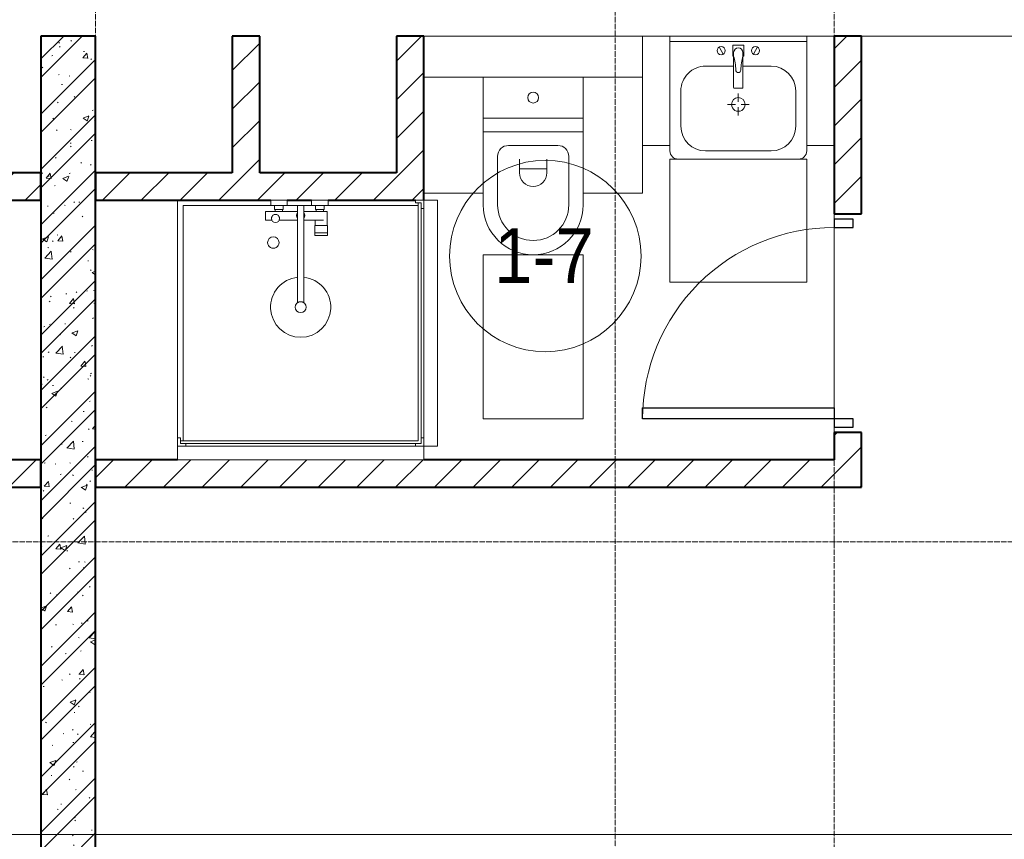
# Model space of a CAD drawing. Header units: millimetres. Extents: x 5617 to 143375, y 7718 to 186221.
# Tile 71 of 106: x 63729 to 67329, y 17712 to 20710. Entities that reach past the tile are written whole.
import ezdxf

# ---------------------------------------------------------------- set-up
doc = ezdxf.new("R2010")
doc.units = ezdxf.units.MM
doc.linetypes.add('ADSK_Линия сетки', pattern=[25, 20, -2.5, 0, -2.5])
doc.linetypes.add('Линия сетки', pattern=[25, 20, -2.5, 0, -2.5])
for name, color, linetype, lineweight in [('Двери', 7, 'Continuous', 18), ('Марки помещений', 7, 'Continuous', 20), ('Мебель', 7, 'Continuous', 18), ('Оси', 7, 'Continuous', 9), ('Перекрытия', 7, 'Continuous', 18), ('Сантехнические приборы', 7, 'Continuous', 18), ('Стены разрез', 7, 'Continuous', 40), ('Форма', 7, 'Continuous', 18)]:
    doc.layers.add(name, color=color, linetype=linetype, lineweight=lineweight)
doc.styles.add('Arial_3', font='arial.ttf', dxfattribs={"width": 0.9, "height": 200})
pattern_1 = [(45, (0, 0), (-70.71068, 70.71068), [])]

# ---------------------------------------------------------------- blocks, each defined once
blk = doc.blocks.new('MR_Душевой поддон - Санузел с душем_900х900-2638749-МКСС_К4_L08_28_500_')
at = {"layer": 'Сантехнические приборы', "color": 253, "true_color": 0xaaaaaa}
for p, q in [((-100, 870), (-90, 870)), ((-90, 870), (-90, 890)), ((-90, 890), (-70, 890)), ((790, 890), (-90, 890)), ((-90, 890), (-90, 10)), ((-80, 10), (-80, 880)), ((-80, 880), (790, 880)), ((-70, 890), (-70, 900)), ((770, 900), (770, 890)), ((770, 890), (790, 890)), ((780, 880), (780, 20)), ((790, 890), (790, 870)), ((790, 880), (790, 890)), ((790, 870), (800, 870)), ((800, 870), (800, 900)), ((800, 870), (800, 0)), ((338.7, 20), (338.7, 375.1)), ((361.3, 375.1), (361.3, 20)), ((251.9, 129.1), (298.9, 129.1)), ((251.9, 120), (251.9, 129.1)), ((251.9, 120), (298.9, 120)), ((251.9, 92.5), (251.9, 120)), ((298.9, 120), (251.9, 120)), ((298.9, 129.1), (298.9, 120)), ((298.9, 120), (298.9, 92.5)), ((298.9, 92.5), (251.9, 92.5)), ((253.8, 92.5), (296.6, 92.5)), ((253.8, 42), (253.8, 92.5)), ((266.7, 73.7), (338.7, 73.7)), ((296.6, 92.5), (296.6, 73.7)), ((361.3, 73.7), (428.7, 73.7)), ((455.7, 73.7), (479.1, 73.7)), ((479.1, 73.7), (479.1, 42)), ((266.7, 42), (253.8, 42)), ((338.7, 42), (266.7, 42)), ((266.7, 42), (293.6, 42)), ((266.7, 34), (266.7, 42)), ((293.6, 42), (293.6, 34)), ((479.1, 42), (361.3, 42)), ((416.4, 34), (416.4, 42)), ((416.4, 42), (443.3, 42)), ((443.3, 42), (443.3, 34)), ((-90, 30), (-100, 30)), ((-90, 10), (-90, 30)), ((-70, 10), (-90, 10)), ((-90, 10), (-80, 10)), ((250.2, 20), (-80, 20)), ((-70, 0), (-70, 10)), ((250.2, 20), (310, 20)), ((250.2, 0), (250.2, 20)), ((264, 34), (296, 34)), ((264, 20), (264, 34)), ((296, 20), (264, 20)), ((293.6, 34), (266.7, 34)), ((296, 34), (296, 20)), ((338.7, 20), (310, 20)), ((310, 20), (310, 0)), ((361.3, 20), (338.7, 20)), ((400, 20), (361.3, 20)), ((400, 0), (400, 20)), ((400, 20), (459.8, 20)), ((414, 20), (414, 34)), ((414, 34), (446, 34)), ((446, 20), (414, 20)), ((443.3, 34), (416.4, 34)), ((446, 34), (446, 20)), ((780, 20), (459.8, 20)), ((459.8, 20), (459.8, 0)), ((-100, 0), (-70, 0)), ((310, 0), (250.2, 0)), ((459.8, 0), (400, 0))]:
    blk.add_line(p, q, dxfattribs=at)
for centre, radius, start, end in [((350, 391.5), 110, 275.916, 264.084), ((350, 391.5), 20, 0, 180), ((350, 391.5), 20, 180, 0), ((350, 391.5), 20, 235.4667, 304.5333), ((450, 155.2), 20.9, 360, 180), ((450, 155.2), 20.9, 180, 360), ((442.2, 67.2), 15, 0, 180), ((442.2, 67.2), 15, 154.0483, 25.9517), ((350, 56.1), 15.5, 137.0093, 222.9907), ((350, 56.1), 15.5, 317.0093, 42.9907), ((442.2, 67.2), 15, 180, 0)]:
    blk.add_arc(centre, radius, start, end, dxfattribs=at)
blk = doc.blocks.new('MR_Зона обслуживания - MR_Зона обслуживания-2638751-МКСС_К4_L08_28_500_')
at = {"layer": 'Мебель', "lineweight": 9}
for p, q in [((450, 50), (-450, 50)), ((-450, 50), (-450, 0)), ((450, 0), (450, 50)), ((-450, 0), (450, 0))]:
    blk.add_line(p, q, dxfattribs=at)
blk = doc.blocks.new('MR_Унитаз напольный - Санузел с ванной-V19-МКСС_К4_L08_28_500_')
at = {"layer": 'Сантехнические приборы', "color": 253, "true_color": 0xaaaaaa}
for p, q in [((-182.5, 200), (-182.5, 50)), ((182.5, 200), (-182.5, 200)), ((182.5, 50), (182.5, 200)), ((-182.5, 50), (182.5, 50)), ((182.5, 50), (-182.5, 50)), ((-182.5, 50), (-182.5, 0)), ((182.5, 0), (182.5, 50)), ((-182.5, 0), (182.5, 0)), ((182.5, 0), (-182.5, 0)), ((-182.5, 0), (-182.5, -267.5)), ((182.5, -267.5), (182.5, 0)), ((-90, -50), (90, -50)), ((-130, -267.5), (-130, -90)), ((-50, -150), (-50, -100)), ((50, -100), (50, -150)), ((130, -90), (130, -267.5)), ((-50, -135), (50, -135))]:
    blk.add_line(p, q, dxfattribs=at)
for centre, radius, start, end in [((0, 125), 20, 0, 180), ((0, 125), 20, 180, 0), ((-90, -90), 40, 90, 180), ((90, -90), 40, 360, 90), ((0, -150), 50, 180, 0), ((0, -267.5), 182.5, 180, 360), ((0, -267.5), 130, 180, 0)]:
    blk.add_arc(centre, radius, start, end, dxfattribs=at)
blk = doc.blocks.new('MR_Зона обслуживания - MR_Зона обслуживания-2638726-МКСС_К4_L08_28_500_')
at = {"layer": 'Мебель', "lineweight": 9}
for p, q in [((182.5, 0), (-182.5, 0)), ((-182.5, 0), (-182.5, -600)), ((182.5, -600), (182.5, 0)), ((-182.5, -600), (182.5, -600))]:
    blk.add_line(p, q, dxfattribs=at)
blk = doc.blocks.new('MR_Зона обслуживания - MR_Зона обслуживания-V31-МКСС_К4_L08_28_500_')
at = {"layer": 'Мебель', "lineweight": 9}
for p, q in [((108.75, 0), (-108.75, 0)), ((108.75, -425), (108.75, -250)), ((-108.75, -425), (108.75, -425))]:
    blk.add_line(p, q, dxfattribs=at)
blk = doc.blocks.new('MR_Зона обслуживания - MR_Зона обслуживания-V32-МКСС_К4_L08_28_500_')
at = {"layer": 'Мебель', "lineweight": 9}
for p, q in [((108.75, 0), (-108.75, 0)), ((-108.75, -425), (108.75, -425))]:
    blk.add_line(p, q, dxfattribs=at)
blk = doc.blocks.new('MR_Тумба-Умывальник с зеркалом - Тумба-умывальник_500-2638752-МКСС_К4_L08_28_500_')
at = {"layer": 'Сантехнические приборы', "color": 253, "true_color": 0xaaaaaa}
for p, q in [((-250, 400), (-250, 420)), ((-120, 420), (120, 420)), ((250, 420), (250, 400)), ((-210, 200), (-210, 330)), ((210, 330), (210, 200)), ((0, 290), (0, 260)), ((-10, 250), (-40, 250)), ((0, 210), (0, 240)), ((40, 250), (10, 250)), ((-17, 73.1), (-17, 187.9)), ((-14, 190.9), (14, 190.9)), ((17, 187.9), (17, 73.1)), ((-17, 110), (-120, 110)), ((120, 110), (17, 110)), ((-20, 73.1), (-17, 73.1)), ((-20, 33.1), (-20, 73.1)), ((-17, 60), (-17, 73.1)), ((17, 73.1), (17, 60)), ((17, 73.1), (20, 73.1)), ((20, 73.1), (20, 33.1)), ((-69.7, 39.8), (-55.6, 66.3)), ((69.7, 39.8), (55.6, 66.3)), ((-250, 20), (250, 20)), ((250, 0), (-250, 0)), ((20, 33.1), (-20, 33.1))]:
    blk.add_line(p, q, dxfattribs=at)
for centre, radius, start, end in [((-220, 420), 30, 90, 180), ((220, 420), 30, 0, 90), ((-120, 330), 90, 90, 180), ((120, 330), 90, 0, 90), ((0, 250), 25, 360, 180), ((0, 250), 25, 180, 360), ((-120, 200), 90, 180, 270), ((-14, 187.9), 3, 90, 180), ((-14, 187.9), 3, 105, 165), ((14, 187.9), 3, 0, 90), ((14, 187.9), 3, 15, 75), ((120, 200), 90, 270, 0), ((-217.6, 129.9), 208.5, 344.1823, 358.4054), ((0, 124.1), 9.19, 0, 180), ((217.6, 129.9), 208.5, 181.5946, 195.8177), ((-62.7, 53.1), 15, 0, 180), ((-62.7, 53.1), 15, 180, 0), ((0, 60), 17, 180, 0), ((62.7, 53.1), 15, 0, 180), ((62.7, 53.1), 15, 180, 0)]:
    blk.add_arc(centre, radius, start, end, dxfattribs=at)
blk = doc.blocks.new('MR_Зона обслуживания - MR_Зона обслуживания-2638754-МКСС_К4_L08_28_500_')
at = {"layer": 'Мебель', "lineweight": 9}
for p, q in [((250, 450), (-250, 450)), ((-250, 450), (-250, 0)), ((250, 0), (250, 450)), ((-250, 0), (250, 0))]:
    blk.add_line(p, q, dxfattribs=at)
blk = doc.blocks.new('MR_Зона обслуживания - MR_Зона обслуживания-2638747-МКСС_К4_L08_28_500_')
at = {"layer": 'Мебель', "lineweight": 9}
for p, q in [((50, 400), (-50, 400)), ((-50, 400), (-50, 0)), ((50, 0), (50, 400)), ((-50, 0), (50, 0))]:
    blk.add_line(p, q, dxfattribs=at)
blk = doc.blocks.new('MR_Зона обслуживания - MR_Зона обслуживания-V33-МКСС_К4_L08_28_500_')
at = {"layer": 'Мебель', "lineweight": 9}
for p, q in [((50, 400), (-50, 400)), ((50, 0), (50, 400)), ((-50, 0), (50, 0))]:
    blk.add_line(p, q, dxfattribs=at)
blk = doc.blocks.new('A_DOR_Door - Вн_3_Одинарная_800x2100-2907015-МКСС_К4_L08_28_500_')
at = {"layer": 'Двери', "color": 253, "lineweight": 30, "true_color": 0xaaaaaa}
for p, q in [((-350, 50), (-350, 750)), ((-350, 750), (-310, 750)), ((-350, 50), (-350, 750)), ((-310, 750), (-310, 50)), ((-380, 50), (-380, -20)), ((-350, 50), (-380, 50)), ((-310, 50), (-350, 50)), ((-350, -20), (-350, 50)), ((380, 50), (350, 50)), ((350, 50), (350, -20)), ((380, -20), (380, 50)), ((-380, -20), (-350, -20)), ((350, -20), (380, -20))]:
    blk.add_line(p, q, dxfattribs=at)
at = {"layer": 'Двери', "color": 254, "lineweight": 9, "true_color": 0xd4d4d4}
blk.add_arc((-350, 50), 700, 360, 90, dxfattribs=at)
blk = doc.blocks.new('135_SLK_K4_AR_rvt-1-МКСС_К4_L08_28_500_')
at = {"layer": 'Стены разрез', "lineweight": 9, "true_color": 0xaaaaaa}
h = blk.add_hatch(dxfattribs=at)
h.set_pattern_fill('FP_1', color=253, style=0, pattern_type=2)
h.set_pattern_definition([(50, (0, 0), (218.62117, -19.1268), [22.86, -251.46]), (355, (0, 0), (-42.29187, 229.2684), [18.288, -201.168]), (100.451, (18.22, -1.6), (176.33107, 210.13963), [19.428, -213.708]), (46.184, (0, 60.96), (325.29495, -50.45164), [34.29, -377.19]), (96.636, (27.1, 56.76), (284.883, 296.91266), [29.142, -320.562]), (351.184, (0, 60.96), (284.8858, 296.9107), [27.432, -301.752]), (21, (30.48, 45.72), (181.93753, -122.71832), [22.86, -251.46]), (326, (30.48, 45.72), (74.16223, 221.0262), [18.288, -201.168]), (71.451, (45.64, 35.5), (256.10035, 98.30526), [19.428, -213.708]), (37.5, (0, 0), (3.70639, 101.465895), [3.353, -195.377, 3.353, -200.863, -201.93]), (37.5, (0, 0), (3.70639, 101.465895), [-402.946, 3.353, -198.577]), (7.5, (0, 0), (80.18358, 120.21653), [3.353, -113.081, 3.353, -190.805, -76.962]), (7.5, (0, 0), (80.18358, 120.21653), [-310.591, 3.353, -73.609]), (327.5, (-67.97, 0), (162.708646, -6.87497), [3.353, -72.847, 3.353, -234.391, -315.468]), (327.5, (-67.97, 0), (162.708646, -6.87497), [-313.944, 3.353, -312.115]), (317.5, (-98.45, 0), (177.75468, 30.51183), [3.353, -95.707, 3.353, -154.534, -224.028]), (317.5, (-98.45, 0), (177.75468, 30.51183), [-256.946, 3.353, -220.675])])
h.paths.add_polyline_path([(122350, 16100), (122350, 20650), (122150, 20650), (122150, 16100), (122161.8, 16100)])
h = blk.add_hatch(dxfattribs=at)
h.set_pattern_fill('FP_2', color=253, style=0, pattern_type=2)
h.set_pattern_definition([(45, (0, 0), (-101.02788, 101.02788), []), (45, (67.35, 0), (-101.02788, 101.02788), [])])
h.paths.add_polyline_path([(122350, 16100), (122350, 20650), (122150, 20650), (122150, 16100), (122161.8, 16100)])
h = blk.add_hatch(dxfattribs=at)
h.set_pattern_fill('FP_3', color=253, style=0, pattern_type=2)
h.set_pattern_definition(pattern_1)
h.paths.add_polyline_path([(122950, 20150), (122950, 20650), (122850, 20650), (122850, 20150)])
h = blk.add_hatch(dxfattribs=at)
h.set_pattern_fill('FP_3', color=253, style=0, pattern_type=2)
h.set_pattern_definition(pattern_1)
h.paths.add_polyline_path([(123550, 20150), (123550, 20650), (123450, 20650), (123450, 20150)])
h = blk.add_hatch(dxfattribs=at)
h.set_pattern_fill('FP_3', color=253, style=0, pattern_type=2)
h.set_pattern_definition(pattern_1)
h.paths.add_polyline_path([(125150, 19100), (125150, 19200), (125050, 19200), (125050, 19100)])
h.paths.add_polyline_path([(125150, 20000), (125150, 20650), (125050, 20650), (125050, 20000)])
h = blk.add_hatch(dxfattribs=at)
h.set_pattern_fill('FP_3', color=253, style=0, pattern_type=2)
h.set_pattern_definition(pattern_1)
h.paths.add_polyline_path([(120950, 20050), (122150, 20050), (122150, 20150), (120950, 20150)])
h = blk.add_hatch(dxfattribs=at)
h.set_pattern_fill('FP_3', color=253, style=0, pattern_type=2)
h.set_pattern_definition(pattern_1)
h.paths.add_polyline_path([(123151.8, 20050), (123550, 20050), (123550, 20150), (122350, 20150), (122350, 20050), (123140, 20050)])
h = blk.add_hatch(dxfattribs=at)
h.set_pattern_fill('FP_3', color=253, style=0, pattern_type=2)
h.set_pattern_definition(pattern_1)
h.paths.add_polyline_path([(119400, 19000), (122150, 19000), (122150, 19100), (119400, 19100)])
h = blk.add_hatch(dxfattribs=at)
h.set_pattern_fill('FP_3', color=253, style=0, pattern_type=2)
h.set_pattern_definition(pattern_1)
h.paths.add_polyline_path([(124537.8, 19000), (125150, 19000), (125150, 19100), (122350, 19100), (122350, 19000), (122953.8, 19000)])
at = {"layer": 'Перекрытия', "color": 253, "true_color": 0xaaaaaa}
for p, q in [((124350, 20650), (123550, 20650)), ((124950, 20650), (124450, 20650)), ((127850, 20650), (125150, 20650)), ((125050, 20000), (125050, 19980)), ((125050, 19980), (125050, 20000)), ((125050, 19950), (125050, 19290)), ((125050, 19290), (125050, 19950)), ((125050, 19220), (125050, 19200)), ((125050, 19200), (125050, 19220))]:
    blk.add_line(p, q, dxfattribs=at)
at = {"layer": 'Стены разрез', "color": 253, "true_color": 0xaaaaaa}
for p, q in [((122150, 20650), (122150, 16100)), ((122350, 20650), (122150, 20650)), ((122350, 16100), (122350, 20650)), ((122950, 20650), (122850, 20650)), ((122850, 20650), (122850, 20150)), ((122950, 20150), (122950, 20650)), ((123550, 20650), (123450, 20650)), ((123450, 20650), (123450, 20150)), ((123550, 20150), (123550, 20650)), ((125150, 20650), (125050, 20650)), ((125050, 20650), (125050, 20000)), ((125150, 20000), (125150, 20650)), ((122150, 20150), (121650, 20150)), ((122150, 20050), (122150, 20150)), ((122850, 20150), (122350, 20150)), ((122350, 20150), (122350, 20050)), ((123450, 20150), (122950, 20150)), ((123550, 20050), (123550, 20150)), ((121509.8, 20050), (122150, 20050)), ((122350, 20050), (122990.2, 20050)), ((123050, 20050), (123140, 20050)), ((123199.8, 20050), (123520, 20050)), ((125050, 20000), (125150, 20000)), ((125150, 19200), (125050, 19200)), ((125050, 19200), (125050, 19100)), ((125150, 19100), (125150, 19200)), ((122150, 19100), (121850, 19100)), ((122150, 19000), (122150, 19100)), ((122650, 19100), (122350, 19100)), ((122350, 19100), (122350, 19000)), ((125050, 19100), (123550, 19100)), ((125150, 19000), (125150, 19100)), ((119400, 19000), (122150, 19000)), ((122350, 19000), (125150, 19000))]:
    blk.add_line(p, q, dxfattribs=at)
at = {"layer": 'Двери', "color": 253, "lineweight": 18, "true_color": 0xaaaaaa, "rotation": 90}
blk.add_blockref('A_DOR_Door - Вн_3_Одинарная_800x2100-2907015-МКСС_К4_L08_28_500_', (125100, 19600), dxfattribs=at)
at = {"layer": 'Мебель', "color": 253, "lineweight": 18, "true_color": 0xaaaaaa}
for name, p, rotation in [('MR_Зона обслуживания - MR_Зона обслуживания-2638747-МКСС_К4_L08_28_500_', (124400, 20650), 180), ('MR_Зона обслуживания - MR_Зона обслуживания-V33-МКСС_К4_L08_28_500_', (125000, 20650), 180), ('MR_Зона обслуживания - MR_Зона обслуживания-2638754-МКСС_К4_L08_28_500_', (124700, 20200), 180), ('MR_Зона обслуживания - MR_Зона обслуживания-2638751-МКСС_К4_L08_28_500_', (123550, 19600), 270.0000000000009), ('MR_Зона обслуживания - MR_Зона обслуживания-2638751-МКСС_К4_L08_28_500_', (123100, 19150), 180)]:
    blk.add_blockref(name, p, dxfattribs=dict(at, rotation=rotation))
for name, p in [('MR_Зона обслуживания - MR_Зона обслуживания-V32-МКСС_К4_L08_28_500_', (123658.8, 20500)), ('MR_Зона обслуживания - MR_Зона обслуживания-V31-МКСС_К4_L08_28_500_', (124241.3, 20500)), ('MR_Зона обслуживания - MR_Зона обслуживания-2638726-МКСС_К4_L08_28_500_', (123950, 19850))]:
    blk.add_blockref(name, p, dxfattribs=at)
at = {"layer": 'Сантехнические приборы', "color": 253, "lineweight": 18, "true_color": 0xaaaaaa, "rotation": 180}
for name, p in [('MR_Тумба-Умывальник с зеркалом - Тумба-умывальник_500-2638752-МКСС_К4_L08_28_500_', (124700, 20650)), ('MR_Душевой поддон - Санузел с душем_900х900-2638749-МКСС_К4_L08_28_500_', (123450, 20050))]:
    blk.add_blockref(name, p, dxfattribs=at)
at = {"layer": 'Сантехнические приборы', "color": 253, "lineweight": 18, "true_color": 0xaaaaaa}
blk.add_blockref('MR_Унитаз напольный - Санузел с ванной-V19-МКСС_К4_L08_28_500_', (123950, 20300), dxfattribs=at)
blk = doc.blocks.new('135_SLK_K4_AR_FCD_rvt-1-МКСС_К4_L08_28_500_')
at = {"layer": 'Форма', "color": 253, "lineweight": 9, "true_color": 0xaaaaaa}
blk.add_line((136800, 17730), (90270.9, 17730), dxfattribs=at)
blk = doc.blocks.new('050_Марка_Помещение - Номер-620969-МКСС_К4_L08_28_500_')
at = {"layer": 'Марки помещений'}
blk.add_circle((0, 0), 3.5, dxfattribs=at)

msp = doc.modelspace()

# ---------------------------------------------------------------- linework, layer by layer
at = {"layer": 'Оси', "linetype": 'Линия сетки'}
for p, q in [((64006.2, 12025.7), (64006.2, 33150)), ((65906.2, 13295.7), (65906.2, 33150)), ((66706.2, 12025.7), (66706.2, 33150))]:
    msp.add_line(p, q, dxfattribs=at)
at = {"layer": 'Оси', "linetype": 'ADSK_Линия сетки'}
msp.add_line((78406.2, 18800), (26144.7, 18800), dxfattribs=at)

# ---------------------------------------------------------------- block references
at = {"lineweight": 5}
for name in ['135_SLK_K4_AR_FCD_rvt-1-МКСС_К4_L08_28_500_', '135_SLK_K4_AR_rvt-1-МКСС_К4_L08_28_500_']:
    msp.add_blockref(name, (-58343.8, 0), dxfattribs=at)
at = {"layer": 'Марки помещений', "xscale": 99.99999999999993, "yscale": 99.99999999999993, "zscale": 99.99999999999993}
msp.add_blockref('050_Марка_Помещение - Номер-620969-МКСС_К4_L08_28_500_', (65650.4, 19845.4), dxfattribs=at)

# ---------------------------------------------------------------- texts
at = {"layer": 'Марки помещений', "lineweight": 9, "insert": (65463.8, 19947.1), "char_height": 200, "width": 447.342, "attachment_point": 1, "style": 'Arial_3'}
msp.add_mtext('1-7', dxfattribs=at)

doc.saveas('drawing.dxf')
